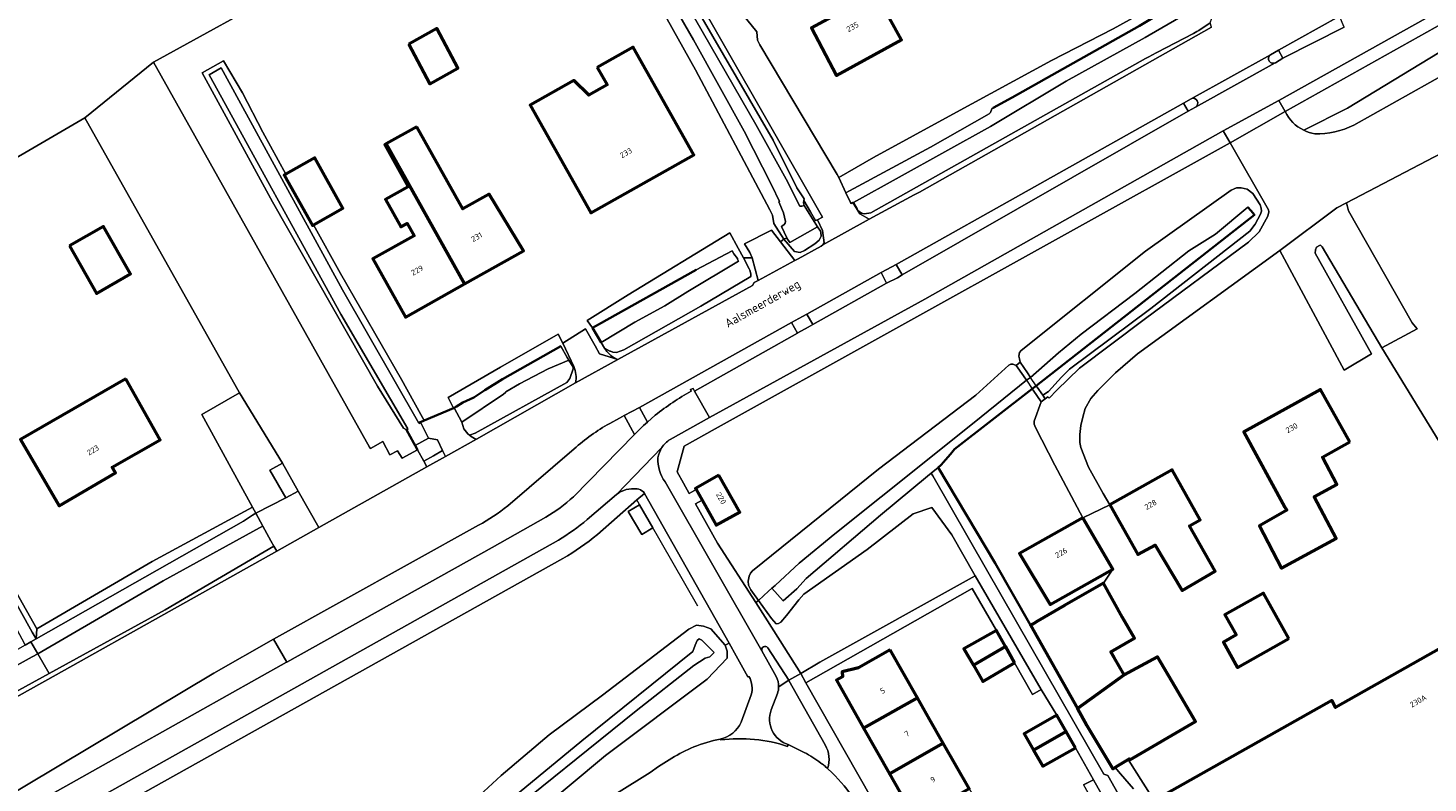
# Model space of a CAD drawing. Header units: metres. Extents: x 113441 to 115918, y 474822 to 477887.
# Tile 109 of 145: x 114306 to 114466, y 476848 to 476934. Entities that reach past the tile are written whole.
import ezdxf
from ezdxf.enums import TextEntityAlignment as Align

# ---------------------------------------------------------------- set-up
doc = ezdxf.new("R2010")
doc.units = ezdxf.units.M
for name, color, linetype, lineweight in [('B-WE-GK-BESCHOEIING-G', 252, 'GK-BESCHOEIING', 35), ('B-WE-GR-BEPLANTING_CULTUUR_BOSPLANTSOEN-GV', 252, 'Continuous', 18), ('B-WE-GR-GROENVOORZIENING-GV', 252, 'Continuous', 18), ('B-WE-GW-TALUD_KRUIN-G', 252, 'Continuous', 18), ('B-WE-IE-TERREINAFSCHEIDING_KUNSTMATIG_HEKWERK-G', 252, 'IE-TERREINAFSCHEIDING-KUNSTMATIG', 18), ('B-WE-KW-KUNSTWERK_DEK-GV', 252, 'Continuous', 18), ('B-WE-KW-KUNSTWERK_LANDHOOFD-GV', 252, 'Continuous', 18), ('B-WE-OG-BEBOUWING-GV', 7, 'Continuous', 50), ('B-WE-OG-BEBOUWING-T18', 7, 'Continuous', 50), ('B-WE-OG-TERREIN_ERF-GV', 252, 'Continuous', 18), ('B-WE-OG-TOPOGRAFIE-T18', 7, 'Continuous', 18), ('B-WE-OG-WATER-GV', 252, 'Continuous', 18), ('B-WE-OG-WATER_SLOOT-GV', 252, 'Continuous', 18), ('B-WE-VH-VERHARDING_GESLOTEN-GV', 252, 'Continuous', 18), ('B-WE-VH-VERHARDING_OPEN-GV', 252, 'Continuous', 18)]:
    doc.layers.add(name, color=color, linetype=linetype, lineweight=lineweight)
doc.styles.add('NLCS-ISO-ANNOTATIEF-T18', font='NLCS-ISO.ttf', dxfattribs={"height": 1.8})
doc.linetypes.add('GK-BESCHOEIING', pattern='A,30,-5,[1,NLCS.SHX,S=1,R=0,X=0,Y=0],-5', length=40)
doc.linetypes.add('IE-TERREINAFSCHEIDING-KUNSTMATIG', pattern='A,4,[82,NLCS.SHX,S=0.75,R=90,X=0,Y=0],4,-2', length=10)

msp = doc.modelspace()

# ---------------------------------------------------------------- linework, layer by layer
at = {"layer": 'B-WE-GK-BESCHOEIING-G', "ltscale": 0.5, "flags": 128}
for points in [[(114439.727, 476938.158), (114432.986, 476934.067), (114418.444, 476925.881), (114416.259, 476924.709)], [(114421.193, 476892.961), (114446.112, 476912.479), (114445.717, 476912.962)], [(114445.717, 476912.962), (114445.378, 476913.377)], [(114382.323, 476906.214), (114371.147, 476899.938)], [(114371.147, 476899.938), (114370.483, 476899.565)], [(114370.483, 476899.565), (114371.475, 476897.918)], [(114354.926, 476890.588), (114355.638, 476891.034), (114356.912, 476891.614), (114358.15, 476892.474), (114360.198, 476893.712), (114366.858, 476897.49)], [(114420.733, 476892.601), (114421.193, 476892.961)], [(114411.384, 476885.156), (114411.858, 476885.712), (114420.733, 476892.601)], [(114351.238, 476888.983), (114354.581, 476890.391)], [(114354.581, 476890.391), (114354.674, 476890.43)], [(114354.674, 476890.43), (114354.926, 476890.588)], [(114350.628, 476888.702), (114350.822, 476888.808)], [(114350.822, 476888.808), (114351.238, 476888.983)], [(114349.194, 476887.922), (114349.379, 476888.023)], [(114349.194, 476887.922), (114350.059, 476886.398)], [(114350.059, 476886.398), (114350.218, 476886.118)], [(114350.218, 476886.118), (114350.468, 476885.623)], [(114410.554, 476884.183), (114411.384, 476885.156)], [(114409.97, 476883.635), (114410.281, 476883.892)], [(114420.543, 476865.603), (114416.479, 476872.692), (114409.97, 476883.635)], [(114410.281, 476883.892), (114410.366, 476883.963), (114410.554, 476884.183)]]:
    msp.add_lwpolyline(points, dxfattribs=at)
at = {"layer": 'B-WE-GR-BEPLANTING_CULTUUR_BOSPLANTSOEN-GV'}
for points in [[(114348.15, 476839.2), (114351.06, 476840.95), (114353.62, 476842.86), (114356.07, 476844.77), (114360.02, 476848.43), (114365.5, 476853.09), (114371.61, 476857.6), (114381.48, 476865.16), (114382.36, 476865.6), (114383.16, 476865.51), (114384, 476865.21), (114385.619, 476863.328), (114386.094, 476863.55), (114376.41, 476880.671), (114375.55, 476879.918), (114371.025, 476875.96)], [(114367.073, 476873.227), (114298.289, 476834.811), (114298.175, 476834.747), (114298.336, 476834.484), (114305.593, 476822.654), (114305.594, 476822.653), (114302.602, 476820.862), (114289.991, 476813.301), (114289.125, 476814.842), (114287.966, 476814.157), (114289.566, 476809.739), (114289.661, 476809.477), (114289.427, 476809.215)]]:
    msp.add_lwpolyline(points, dxfattribs=at)
for points in [[(114374.528, 476878.581), (114375.829, 476879.363), (114377.357, 476876.73), (114376.097, 476875.972)], [(114414.192, 476871.242), (114411.534, 476875.944), (114409.261, 476879.055), (114407.107, 476878.337), (114401.843, 476874.269), (114394.604, 476869.149), (114394.032, 476868.511), (114392.629, 476866.702), (114391.987, 476865.962), (114391.713, 476865.795), (114391.451, 476865.782), (114390.908, 476866.389), (114389.43, 476868.45), (114389.127, 476868.189), (114390.483, 476866.09), (114394.273, 476860.099), (114396.457, 476861.384)]]:
    msp.add_lwpolyline(points, close=True, dxfattribs=at)
msp.add_lwpolyline([(114371.025, 476875.96, -0.0444129), (114367.073, 476873.227)], format="xyb", dxfattribs=at)
at = {"layer": 'B-WE-GR-GROENVOORZIENING-GV'}
for points in [[(114456.744, 476924.649), (114469.368, 476932.318), (114479.624, 476937.933), (114483.521, 476939.988), (114482.018, 476942.465), (114449.647, 476924.29)], [(114476.439, 476932.967), (114482.656, 476936.456), (114484.119, 476933.893), (114486.41, 476935.226), (114484.519, 476938.342), (114483.521, 476939.988), (114479.624, 476937.933), (114469.368, 476932.318), (114456.744, 476924.649), (114451.756, 476922.143)], [(114457.497, 476922.743), (114470.522, 476930.028), (114476.439, 476932.967)], [(114451.756, 476922.143), (114456.744, 476924.649)], [(114388.714, 476907.59), (114387.718, 476907.565), (114388.358, 476906.334), (114388.449, 476906.16), (114388.58, 476905.749), (114388.557, 476905.439), (114382.831, 476902.055), (114374.034, 476897.069), (114373.2, 476896.74), (114372.801, 476896.793), (114372.524, 476896.899), (114372.444, 476896.929), (114371.828, 476897.244), (114371.976, 476897.081)], [(114373.35, 476895.97), (114388.75, 476904.394), (114388.962, 476904.764), (114389.385, 476904.992), (114388.714, 476907.59)], [(114393.891, 476898.974), (114393.2, 476900.177), (114375.842, 476890.473), (114376.765, 476888.816), (114377.647, 476889.6)], [(114367.072, 476897.807), (114366.529, 476898.862), (114359.947, 476895.072), (114353.987, 476891.608), (114354.581, 476890.391), (114354.674, 476890.43), (114354.926, 476890.588), (114355.638, 476891.034), (114356.912, 476891.614), (114358.15, 476892.474), (114360.198, 476893.712), (114366.858, 476897.49), (114367.588, 476896.18), (114367.76, 476895.872), (114368.263, 476895.08), (114368.264, 476894.901), (114367.872, 476893.78), (114367.551, 476893.35), (114357.039, 476887.562), (114356.41, 476887.301)], [(114368.327, 476895.16), (114367.072, 476897.807)], [(114381.742, 476892.354), (114381.67, 476892.519), (114381.962, 476892.639), (114382.125, 476892.352), (114393.891, 476898.974)], [(114357.212, 476886.866), (114368.541, 476893.291)], [(114368.281, 476880.28), (114375.257, 476887.394), (114375.265, 476887.402), (114374.099, 476889.553), (114373.549, 476889.255), (114372.431, 476888.658)], [(114368.362, 476885.752), (114360.787, 476879.237)], [(114357.44, 476877.019), (114334.02, 476864.011), (114335.519, 476861.381), (114358.998, 476874.49), (114365.15, 476877.953)], [(114334.374, 476874.06), (114334.049, 476874.651), (114321.63, 476867.37), (114308.363, 476860.091), (114288.207, 476849.033)], [(114288.93, 476848.674), (114309.176, 476859.941), (114322.097, 476867.192), (114334.374, 476874.06)], [(114388.342, 476859.757), (114388.233, 476859.722), (114386.903, 476862.119), (114386.094, 476863.55), (114385.619, 476863.328), (114385.877, 476862.64), (114385.87, 476861.85), (114383.58, 476859.45), (114371.96, 476850.72), (114363.64, 476843.79), (114354.59, 476836.62), (114348.7, 476832.47), (114346.78, 476831.4), (114336.02, 476824.79), (114329.95, 476821.26), (114322.77, 476817.34), (114313.11, 476811.87), (114293.26, 476800.16)], [(114392.917, 476859.288), (114392.895, 476859.327), (114392.777, 476859.252), (114391.786, 476858.624), (114391.739, 476858.594)], [(114391.614, 476857.793), (114390.89, 476855.943)], [(114397.075, 476851.932), (114392.917, 476859.288)], [(114387.457, 476854.522), (114388.611, 476857.666)], [(114392.821, 476851.975), (114394.672, 476851.071)], [(114323.54, 476813.64), (114331.57, 476818.92), (114341.7, 476825.51), (114350.408, 476831.327), (114369.38, 476844), (114377.052, 476848.792), (114377.995, 476849.46), (114379.518, 476850.423)]]:
    msp.add_lwpolyline(points, dxfattribs=at)
for points in [[(114456.392, 476933.93), (114455.827, 476935.174), (114448.871, 476931.304), (114449.373, 476930.389)], [(114441.202, 476933.92), (114441.079, 476934.41), (114439.768, 476933.537), (114439.554, 476933.425), (114439.143, 476933.209), (114434.979, 476931.027), (114434.897, 476930.984), (114434.068, 476930.549), (114433.654, 476930.332), (114402.273, 476912.717), (114401.558, 476912.597), (114401.225, 476912.691), (114400.806, 476912.994), (114400.706, 476913.17), (114400.286, 476913.911), (114400.229, 476913.881), (114401.029, 476912.606), (114402.078, 476911.984), (114407.237, 476914.767), (114407.852, 476915.076)], [(114438.531, 476924.312), (114438.017, 476925.245), (114405.188, 476906.829), (114405.866, 476905.618)], [(114418.049, 476895.294), (114418.287, 476895.443), (114418.494, 476895.413), (114418.609, 476895.396), (114418.901, 476895.289), (114419.353, 476895.666), (114419.269, 476896.024), (114419.197, 476896.333), (114419.28, 476896.762), (114419.446, 476896.995), (114433.654, 476908.337), (114443.449, 476915.286), (114444.092, 476915.55), (114444.623, 476915.563), (114445.302, 476915.397), (114445.929, 476914.922), (114446.778, 476913.618), (114446.903, 476913.249), (114446.922, 476912.915), (114446.809, 476912.575), (114446.192, 476911.4), (114445.58, 476910.631), (114434.269, 476901.772), (114425.004, 476894.836), (114424.088, 476893.929), (114422.572, 476892.317), (114421.925, 476891.886), (114422.204, 476891.476), (114422.519, 476891.709), (114422.65, 476891.536), (114423.533, 476892.461), (114426.13, 476894.969), (114433.514, 476900.513), (114445.463, 476909.379), (114446.664, 476910.549), (114447.644, 476912.339), (114447.786, 476912.828), (114447.726, 476913.036), (114443.356, 476920.726), (114384.493, 476888.025), (114380.961, 476886.044), (114380.136, 476883.139), (114380.85, 476881.841), (114381.522, 476880.643), (114382.315, 476881.096), (114382.241, 476881.226), (114384.912, 476882.737), (114387.291, 476878.533), (114384.62, 476877.022), (114382.99, 476879.902), (114382.257, 476879.46), (114384.743, 476874.975), (114389.127, 476868.189), (114389.43, 476868.45), (114388.566, 476869.656), (114388.308, 476870.198), (114388.266, 476870.639), (114388.378, 476871.217), (114388.508, 476871.551), (114388.752, 476871.837), (114403.174, 476883.437), (114414.295, 476891.872)], [(114396.167, 476911.923), (114395.972, 476911.823), (114395.959, 476911.844), (114395.387, 476912.827), (114394.626, 476914.135), (114394.601, 476913.859), (114394.65, 476913.555), (114395.791, 476911.728), (114396.189, 476911.116), (114396.508, 476910.626), (114396.58, 476910.454), (114396.587, 476910.055), (114396.385, 476909.595), (114395.885, 476909.165), (114394.689, 476908.4), (114394.213, 476908.191), (114393.563, 476908.297), (114392.321, 476909.701), (114391.953, 476909.415), (114393.606, 476907.27), (114393.968, 476907.465), (114396.615, 476908.917), (114396.807, 476909.044), (114396.96, 476909.287), (114396.774, 476910.677)], [(114404.076, 476904.667), (114403.443, 476905.904), (114394.952, 476901.142), (114395.654, 476899.962)], [(114353.658, 476884.885), (114353.33, 476885.561), (114352.277, 476884.961), (114351.173, 476884.332), (114351.525, 476883.686)]]:
    msp.add_lwpolyline(points, close=True, dxfattribs=at)
for points in [[(114449.647, 476924.29, 0.1710726), (114451.756, 476922.143)], [(114451.756, 476922.143, 0.0733039), (114453.009, 476921.741)], [(114453.009, 476921.741, 0.1266243), (114457.497, 476922.743)], [(114371.976, 476897.081, 0.1782348), (114373.35, 476895.97)], [(114368.541, 476893.291, 0.1451647), (114368.327, 476895.16)], [(114377.647, 476889.6, -0.0363746), (114381.742, 476892.354)], [(114372.431, 476888.658, 0.0524425), (114368.362, 476885.752)], [(114356.41, 476887.301, 0.0888738), (114357.212, 476886.866)], [(114365.15, 476877.953, 0.0533958), (114368.281, 476880.28)], [(114360.787, 476879.237, -0.0404887), (114357.44, 476877.019)], [(114388.611, 476857.666, 0.2080845), (114388.342, 476859.757)], [(114391.739, 476858.594, -0.0784936), (114391.614, 476857.793)], [(114385.067, 476852.581, 0.2344917), (114387.457, 476854.522)], [(114390.89, 476855.943, 0.4280157), (114392.821, 476851.975)], [(114379.518, 476850.423, -0.0415894), (114382.043, 476851.701)], [(114382.043, 476851.701, -0.0530356), (114385.067, 476852.581)], [(114397.329, 476849.25, 0.2112781), (114397.075, 476851.932)], [(114394.672, 476851.071, -0.0392268), (114396.568, 476849.866)], [(114396.568, 476849.866, -0.007411), (114396.95, 476849.567)], [(114396.95, 476849.567, -0.0085528), (114397.329, 476849.25)]]:
    msp.add_lwpolyline(points, format="xyb", dxfattribs=at)
at = {"layer": 'B-WE-GW-TALUD_KRUIN-G'}
msp.add_lwpolyline([(114483.521, 476939.988), (114479.624, 476937.933), (114469.368, 476932.318), (114456.744, 476924.649), (114451.756, 476922.143)], dxfattribs=at)
at = {"layer": 'B-WE-IE-TERREINAFSCHEIDING_KUNSTMATIG_HEKWERK-G'}
msp.add_lwpolyline([(114382.491, 476867.791), (114375.55, 476879.918)], dxfattribs=at)
at = {"layer": 'B-WE-KW-KUNSTWERK_DEK-GV'}
msp.add_lwpolyline([(114420.543, 476893.918), (114420.064, 476893.582), (114420.733, 476892.601), (114421.193, 476892.961)], close=True, dxfattribs=at)
at = {"layer": 'B-WE-KW-KUNSTWERK_LANDHOOFD-GV'}
for points in [[(114419.353, 476895.666), (114418.901, 476895.289), (114419.728, 476894.075), (114420.064, 476893.582), (114420.543, 476893.918), (114420.187, 476894.441)], [(114421.294, 476892.812), (114421.193, 476892.961), (114420.733, 476892.601), (114420.832, 476892.456), (114421.74, 476891.124), (114422.204, 476891.476), (114421.925, 476891.886)]]:
    msp.add_lwpolyline(points, close=True, dxfattribs=at)
at = {"layer": 'B-WE-OG-BEBOUWING-GV'}
for points in [[(114396.005, 476953.766), (114390.652, 476950.638), (114397.35, 476939.31), (114398.321, 476935.378), (114395.504, 476933.862), (114398.373, 476928.39), (114405.782, 476932.467), (114402.836, 476937.808), (114402.68, 476937.73), (114401.87, 476940.64), (114403.161, 476941.519)], [(114349.482, 476931.98), (114351.875, 476927.444), (114355.076, 476929.223), (114352.683, 476933.758)], [(114371.013, 476929.33), (114372.141, 476927.326), (114370.05, 476926.148), (114368.344, 476927.828), (114363.343, 476925.011), (114370.276, 476912.699), (114382.041, 476919.324), (114375.108, 476931.636)], [(114350.385, 476922.542), (114346.896, 476920.59), (114355.843, 476904.592), (114362.583, 476908.361), (114358.67, 476914.858), (114355.633, 476913.16)], [(114346.896, 476920.59), (114346.719, 476920.491), (114349.404, 476915.691), (114346.821, 476914.246), (114348.578, 476911.104), (114349.294, 476911.505), (114350.09, 476910.082), (114345.377, 476907.446), (114349.087, 476900.813), (114355.843, 476904.592)], [(114335.416, 476917.136), (114335.213, 476917.022), (114338.45, 476911.27), (114338.595, 476911.352), (114341.95, 476913.24), (114338.713, 476918.992)], [(114310.686, 476908.941), (114313.783, 476903.513), (114317.671, 476905.741), (114314.574, 476911.169)], [(114317.143, 476893.76), (114305.086, 476886.83), (114309.505, 476879.24), (114315.945, 476882.999), (114315.558, 476883.677), (114321.041, 476886.802)], [(114457.027, 476886.543), (114453.683, 476892.524), (114444.914, 476887.711), (114449.614, 476879.08), (114449.813, 476878.733), (114446.7, 476876.951), (114449.223, 476872.111), (114455.476, 476875.506), (114452.954, 476880.26), (114455.554, 476881.7), (114453.907, 476884.791)], [(114429.609, 476879.363), (114432.796, 476873.67), (114434.761, 476874.769), (114437.851, 476869.589), (114441.619, 476871.765), (114438.701, 476876.973), (114439.902, 476877.645), (114436.716, 476883.339)], [(114384.912, 476882.737), (114382.241, 476881.226), (114382.315, 476881.096), (114382.99, 476879.902), (114384.62, 476877.022), (114387.291, 476878.533)], [(114426.515, 476877.871), (114419.286, 476873.781), (114422.778, 476867.968), (114429.921, 476872.029)], [(114430.09, 476861.917), (114429.695, 476862.584), (114432.433, 476864.138), (114431.046, 476866.49), (114428.859, 476870.392), (114424.429, 476867.841), (114421.327, 476866.055), (114420.903, 476865.811), (114420.543, 476865.603), (114425.882, 476856.105), (114431.243, 476859.948)], [(114450.068, 476864.1), (114447.162, 476869.278), (114442.733, 476866.798), (114444.023, 476864.525), (114442.592, 476863.69), (114444.175, 476860.792)], [(114475.684, 476863.559), (114473.93, 476866.667), (114455.407, 476856.228), (114454.965, 476857.012), (114435.221, 476845.885), (114458.67, 476804.601), (114496.783, 476826.249), (114495.647, 476828.184)], [(114417.681, 476863.159), (114416.659, 476864.996), (114412.926, 476862.897), (114414.006, 476861.031)], [(114404.474, 476862.79), (114400.851, 476860.732), (114398.987, 476860.283), (114399.059, 476859.729), (114398.357, 476859.32), (114401.46, 476853.835), (114407.61, 476857.321)], [(114418.703, 476861.321), (114417.681, 476863.159), (114414.006, 476861.031), (114415.085, 476859.165)], [(114437.062, 476858.575), (114435.029, 476862.003), (114431.243, 476859.948), (114425.882, 476856.105), (114426.964, 476854.159), (114429.941, 476849.212), (114430.187, 476849.36), (114430.342, 476849.453), (114431.703, 476850.274), (114431.81, 476850.338), (114431.876, 476850.229), (114439.405, 476854.623)], [(114408.999, 476854.883), (114407.61, 476857.321), (114401.46, 476853.835), (114404.397, 476848.644), (114410.561, 476852.138)], [(114424.598, 476853.468), (114423.54, 476855.324), (114419.82, 476853.202), (114420.878, 476851.346)], [(114425.657, 476851.613), (114424.598, 476853.468), (114420.878, 476851.346), (114421.937, 476849.491)], [(114410.561, 476852.138), (114404.397, 476848.644), (114407.335, 476843.452), (114413.513, 476846.954)]]:
    msp.add_lwpolyline(points, close=True, dxfattribs=at)
at = {"layer": 'B-WE-OG-TERREIN_ERF-GV'}
for points in [[(114367.264, 476955.778), (114320.275, 476929.904), (114344.994, 476885.955), (114345.087, 476885.777), (114346.511, 476886.578), (114347.287, 476885.055), (114348.192, 476885.538), (114348.719, 476884.674), (114350.468, 476885.623), (114350.218, 476886.118), (114350.059, 476886.398), (114349.194, 476887.922), (114348.852, 476888.105), (114345.898, 476892.909), (114333.881, 476913.969), (114325.865, 476928.715), (114328.29, 476930.086), (114330.448, 476926.413), (114332.789, 476921.916), (114335.416, 476917.136), (114338.713, 476918.992), (114341.95, 476913.24), (114338.595, 476911.352), (114341.656, 476905.783), (114348.648, 476893.657), (114350.857, 476889.67), (114351.238, 476888.983), (114354.581, 476890.391), (114353.987, 476891.608), (114359.947, 476895.072), (114366.529, 476898.862), (114367.072, 476897.807), (114369.667, 476899.468), (114370.756, 476897.521), (114371.275, 476896.593), (114373.35, 476895.97)], [(114386.145, 476910.438), (114387.133, 476908.69), (114387.718, 476907.565), (114388.714, 476907.59), (114388.451, 476908.174), (114387.853, 476909.186), (114390.937, 476910.735), (114391.953, 476909.415), (114392.321, 476909.701), (114391.199, 476911.508), (114391.042, 476912.428), (114390.718, 476913.04), (114382.256, 476929.036), (114367.639, 476955.147)], [(114375.832, 476947.291), (114391.128, 476921.026), (114393.818, 476915.567), (114394.642, 476914.311), (114394.626, 476914.135), (114395.387, 476912.827), (114395.959, 476911.844), (114395.972, 476911.823), (114396.167, 476911.923), (114396.738, 476912.214), (114373.6, 476952.73), (114389.24, 476933.37), (114389.32, 476932.45), (114389.59, 476931.91), (114398.45, 476917.09), (114398.604, 476916.758), (114402.572, 476919.014), (114411.642, 476923.968), (114422.926, 476930.094), (114429.982, 476933.734), (114432.96, 476935.364)], [(114371.976, 476897.081), (114371.828, 476897.244), (114371.475, 476897.918), (114370.483, 476899.565), (114369.845, 476900.414), (114374.563, 476903.364), (114386.145, 476910.438)], [(114481.609, 476863.121), (114460.699, 476897.305), (114453.854, 476908.823), (114453.675, 476909.001), (114453.562, 476908.989), (114453.222, 476908.774), (114453.086, 476908.482), (114453.063, 476908.112), (114459.496, 476896.612), (114456.377, 476894.747), (114449.02, 476908.393), (114432.771, 476896.621), (114430.231, 476894.435), (114428.214, 476892.423), (114427.418, 476891.486), (114426.77, 476890.37), (114426.492, 476889.381), (114426.285, 476888.427), (114426.162, 476887.396), (114426.176, 476886.478), (114426.284, 476885.906), (114427.146, 476883.655), (114428.831, 476880.637), (114429.609, 476879.363), (114426.515, 476877.871), (114429.921, 476872.029), (114428.859, 476870.392), (114431.046, 476866.49), (114432.433, 476864.138), (114429.695, 476862.584), (114430.09, 476861.917), (114431.243, 476859.948), (114435.029, 476862.003), (114437.062, 476858.575), (114439.405, 476854.623), (114431.876, 476850.229), (114431.81, 476850.338), (114431.703, 476850.274), (114435.132, 476844.865)], [(114426.601, 476847.365), (114427.714, 476847.958), (114425.657, 476851.613), (114421.937, 476849.491), (114420.878, 476851.346), (114419.82, 476853.202), (114423.54, 476855.324), (114421.758, 476858.257), (114420.746, 476857.711), (114418.703, 476861.321), (114415.085, 476859.165), (114414.006, 476861.031), (114412.926, 476862.897), (114416.659, 476864.996), (114413.855, 476869.806), (114397.154, 476860.339), (114394.857, 476859.009), (114405.324, 476840.638)]]:
    msp.add_lwpolyline(points, dxfattribs=at)
for points in [[(114403.161, 476941.519), (114401.87, 476940.64), (114402.68, 476937.73), (114402.836, 476937.808), (114405.782, 476932.467), (114398.373, 476928.39), (114395.504, 476933.862), (114398.321, 476935.378), (114397.35, 476939.31), (114390.652, 476950.638), (114396.005, 476953.766)], [(114351.875, 476927.444), (114349.482, 476931.98), (114352.683, 476933.758), (114355.076, 476929.223)], [(114363.343, 476925.011), (114368.344, 476927.828), (114370.05, 476926.148), (114372.141, 476927.326), (114371.013, 476929.33), (114375.108, 476931.636), (114382.041, 476919.324), (114370.276, 476912.699)], [(114505.752, 476923.145), (114488.794, 476920.338), (114488.645, 476920.251), (114486.068, 476924.306), (114485.297, 476925.335), (114484.402, 476926.108), (114483.4, 476926.529), (114482.446, 476926.795), (114481.701, 476926.705), (114480.975, 476926.548), (114480.038, 476926.06), (114456.632, 476913.862), (114456.879, 476912.952), (114464.161, 476900.148), (114464.705, 476899.452), (114460.699, 476897.305), (114481.609, 476863.121), (114481.761, 476863.731), (114482.017, 476863.899), (114490.163, 476869.249), (114503.389, 476876.553), (114504.306, 476877.079), (114524.959, 476888.924)], [(114312.462, 476923.55), (114283.532, 476906.75), (114289.594, 476895.93), (114301.866, 476874.18), (114306.958, 476865.176), (114320.126, 476872.891), (114331.607, 476879.074), (114325.813, 476889.661), (114330.136, 476892.139)], [(114349.087, 476900.813), (114345.377, 476907.446), (114350.09, 476910.082), (114349.294, 476911.505), (114348.578, 476911.104), (114346.821, 476914.246), (114349.404, 476915.691), (114346.719, 476920.491), (114346.896, 476920.59), (114350.385, 476922.542), (114355.633, 476913.16), (114358.67, 476914.858), (114362.583, 476908.361), (114355.843, 476904.592)], [(114456.632, 476913.862), (114455.532, 476913.289), (114449.02, 476908.393), (114456.377, 476894.747), (114459.496, 476896.612), (114453.063, 476908.112), (114453.086, 476908.482), (114453.222, 476908.774), (114453.562, 476908.989), (114453.675, 476909.001), (114453.854, 476908.823), (114460.699, 476897.305), (114464.705, 476899.452), (114464.161, 476900.148), (114456.879, 476912.952)], [(114310.686, 476908.941), (114314.574, 476911.169), (114317.671, 476905.741), (114313.783, 476903.513)], [(114317.143, 476893.76), (114321.041, 476886.802), (114315.558, 476883.677), (114315.945, 476882.999), (114309.505, 476879.24), (114305.086, 476886.83)], [(114333.578, 476883.327), (114335.031, 476884.102), (114330.136, 476892.139), (114325.813, 476889.661), (114331.607, 476879.074), (114331.97, 476878.411), (114335.405, 476880.172)], [(114426.515, 476877.871), (114423.309, 476883.875), (114421.09, 476888.173), (114420.952, 476888.566), (114420.957, 476888.911), (114421.74, 476891.124), (114420.832, 476892.456), (114420.733, 476892.601), (114411.858, 476885.712), (114411.384, 476885.156), (114410.554, 476884.183), (114410.366, 476883.963), (114410.281, 476883.892), (114409.97, 476883.635), (114416.479, 476872.692), (114420.543, 476865.603), (114420.903, 476865.811), (114421.327, 476866.055), (114424.429, 476867.841), (114428.859, 476870.392), (114429.921, 476872.029), (114422.778, 476867.968), (114419.286, 476873.781)], [(114457.027, 476886.543), (114453.907, 476884.791), (114455.554, 476881.7), (114452.954, 476880.26), (114455.476, 476875.506), (114449.223, 476872.111), (114446.7, 476876.951), (114449.813, 476878.733), (114449.614, 476879.08), (114444.914, 476887.711), (114453.683, 476892.524)], [(114429.609, 476879.363), (114436.716, 476883.339), (114439.902, 476877.645), (114438.701, 476876.973), (114441.619, 476871.765), (114437.851, 476869.589), (114434.761, 476874.769), (114432.796, 476873.67)], [(114450.068, 476864.1), (114444.175, 476860.792), (114442.592, 476863.69), (114444.023, 476864.525), (114442.733, 476866.798), (114447.162, 476869.278)], [(114475.684, 476863.559), (114495.647, 476828.184), (114496.783, 476826.249), (114458.67, 476804.601), (114435.221, 476845.885), (114454.965, 476857.012), (114455.407, 476856.228), (114473.93, 476866.667)], [(114410.561, 476852.138), (114413.513, 476846.954), (114416.465, 476841.771), (114419.411, 476836.599), (114422.424, 476831.307), (114416.56, 476827.865), (114416.255, 476827.687), (114413.21, 476833.07), (114410.272, 476838.261), (114407.335, 476843.452), (114404.397, 476848.644), (114401.46, 476853.835), (114398.357, 476859.32), (114399.059, 476859.729), (114398.987, 476860.283), (114400.851, 476860.732), (114404.474, 476862.79), (114407.61, 476857.321), (114408.999, 476854.883)]]:
    msp.add_lwpolyline(points, close=True, dxfattribs=at)
msp.add_lwpolyline([(114373.35, 476895.97, -0.1782348), (114371.976, 476897.081)], format="xyb", dxfattribs=at)
at = {"layer": 'B-WE-OG-WATER-GV'}
for points in [[(114306.43, 476864.804), (114293.059, 476888.868), (114280.71, 476910.278), (114271.697, 476926.074), (114262.228, 476942.7), (114253.548, 476958.146), (114247.746, 476968.739), (114246.5, 476968.088), (114252.764, 476956.869), (114266.797, 476931.934), (114277.254, 476913.917), (114289.077, 476893.271), (114297.692, 476877.964), (114305.237, 476864.054), (114305.627, 476863.333), (114306.269, 476863.697), (114306.875, 476864.041)], [(114341.702, 476901.13), (114349.379, 476888.023), (114349.194, 476887.922), (114350.059, 476886.398), (114350.218, 476886.118), (114351.737, 476886.956), (114350.822, 476888.808), (114350.628, 476888.702), (114341.911, 476903.923), (114333.631, 476919.017), (114328.025, 476929.264), (114326.639, 476928.48)], [(114446.112, 476912.479), (114445.717, 476912.962), (114445.378, 476913.377), (114441.665, 476910.289), (114438.612, 476908.353), (114432.46, 476903.503), (114426.331, 476898.843), (114423.725, 476896.729), (114420.543, 476893.918), (114420.064, 476893.582), (114414.896, 476889.4), (114408.76, 476884.506), (114398.171, 476876.062), (114394.096, 476872.688), (114391.369, 476870.186), (114391.341, 476870.159), (114390.973, 476869.822), (114392.257, 476868.394), (114393.809, 476869.756), (114394.874, 476870.961), (114403.381, 476878.188), (114408.749, 476882.626), (114409.19, 476882.991), (114409.97, 476883.635), (114410.281, 476883.892), (114410.366, 476883.963), (114410.554, 476884.183), (114411.384, 476885.156), (114411.858, 476885.712), (114420.733, 476892.601), (114421.193, 476892.961)], [(114381.356, 476903.715), (114387.166, 476907.2), (114387.052, 476907.427), (114387.022, 476907.486), (114386.622, 476908.016), (114386.43, 476908.367), (114382.323, 476906.214), (114371.147, 476899.938), (114370.483, 476899.565), (114371.475, 476897.918), (114375.291, 476900.206), (114378.726, 476902.095)], [(114360.29, 476891.984), (114360.529, 476892.204), (114360.576, 476892.247), (114362.135, 476893.179), (114365.391, 476894.89), (114367.76, 476895.872), (114367.588, 476896.18), (114366.858, 476897.49), (114360.198, 476893.712), (114358.15, 476892.474), (114356.912, 476891.614), (114355.638, 476891.034), (114354.926, 476890.588), (114354.674, 476890.43), (114355.517, 476888.811)], [(114321.38, 476870.69), (114332.401, 476876.733), (114332.776, 476876.938), (114331.97, 476878.411), (114331.594, 476878.16), (114330.59, 476877.49), (114306.875, 476864.041), (114306.269, 476863.697), (114307.07, 476862.357)], [(114306.269, 476863.697), (114305.627, 476863.333), (114286.686, 476852.591), (114286.062, 476852.237), (114285.478, 476851.906), (114286.139, 476850.728), (114286.771, 476851.079), (114287.339, 476851.394), (114306.44, 476861.99), (114307.07, 476862.357)]]:
    msp.add_lwpolyline(points, close=True, dxfattribs=at)
for points in [[(114366.127, 476959.997), (114382.005, 476932.489), (114387.81, 476922.032), (114390.955, 476915.833), (114391.857, 476914.021), (114391.747, 476913.96), (114392.292, 476912.698), (114392.532, 476911.715), (114392.485, 476911.513), (114392.378, 476911.37), (114392.086, 476911.149), (114392.662, 476909.857), (114392.675, 476909.837), (114393.01, 476909.305), (114396.189, 476911.116), (114395.791, 476911.728), (114394.65, 476913.555), (114394.406, 476913.477), (114394.149, 476913.476), (114392.611, 476916.541), (114389.127, 476922.818), (114371.03, 476954.274)], [(114432.986, 476934.067), (114418.444, 476925.881), (114416.259, 476924.709), (114416.116, 476924.608), (114415.938, 476924.19), (114415.807, 476924.035), (114409.117, 476920.226), (114399.825, 476915.211), (114399.424, 476914.995), (114399.94, 476913.887), (114400.023, 476913.773), (114400.229, 476913.881), (114400.286, 476913.911), (114415.953, 476922.587), (114424.596, 476927.734), (114433.632, 476932.751), (114434.11, 476933.024), (114437.705, 476935.081)], [(114432.292, 476846.916), (114430.819, 476848.626), (114430.187, 476849.36), (114429.941, 476849.212), (114426.964, 476854.159), (114425.882, 476856.105), (114420.543, 476865.603), (114416.479, 476872.692), (114409.97, 476883.635), (114409.19, 476882.991), (114409.375, 476882.668), (114415.516, 476871.958), (114428.913, 476848.593), (114429.35, 476848.45), (114429.386, 476848.438), (114458.322, 476797.003), (114460.288, 476794.65), (114460.565, 476795.99), (114460.61, 476796.211), (114460.698, 476796.637), (114460.923, 476797.72)], [(114359.2, 476842.73), (114375.45, 476855.82), (114382.06, 476861.02), (114383.36, 476861.85), (114383.87, 476861.98), (114384.37, 476862.5), (114382.97, 476863.9), (114382.65, 476864.04), (114382.422, 476863.85), (114382.206, 476863.312), (114381.926, 476862.616), (114369.26, 476852.4), (114362.1, 476846.5)]]:
    msp.add_lwpolyline(points, dxfattribs=at)
at = {"layer": 'B-WE-OG-WATER_SLOOT-GV'}
for points in [[(114367.639, 476955.147), (114382.256, 476929.036), (114390.718, 476913.04), (114391.042, 476912.428), (114391.199, 476911.508), (114392.321, 476909.701), (114392.662, 476909.857), (114392.086, 476911.149), (114392.378, 476911.37), (114392.485, 476911.513), (114392.532, 476911.715), (114392.292, 476912.698), (114391.747, 476913.96), (114391.857, 476914.021), (114390.955, 476915.833), (114387.81, 476922.032), (114382.005, 476932.489), (114366.127, 476959.997)], [(114371.03, 476954.274), (114389.127, 476922.818), (114392.611, 476916.541), (114394.149, 476913.476), (114394.406, 476913.477), (114394.65, 476913.555), (114394.601, 476913.859), (114394.626, 476914.135), (114394.642, 476914.311), (114393.818, 476915.567), (114391.128, 476921.026), (114375.832, 476947.291)], [(114262.228, 476942.7), (114271.697, 476926.074), (114280.71, 476910.278), (114293.059, 476888.868), (114306.43, 476864.804), (114306.875, 476864.041), (114306.958, 476865.176), (114301.866, 476874.18), (114289.594, 476895.93), (114283.532, 476906.75), (114276.673, 476918.993), (114265.88, 476937.224)], [(114432.96, 476935.364), (114429.982, 476933.734), (114422.926, 476930.094), (114411.642, 476923.968), (114402.572, 476919.014), (114398.604, 476916.758), (114399.424, 476914.995), (114399.825, 476915.211), (114409.117, 476920.226), (114415.807, 476924.035), (114415.938, 476924.19), (114416.116, 476924.608), (114416.259, 476924.709), (114418.444, 476925.881), (114432.986, 476934.067)], [(114367.551, 476893.35), (114367.872, 476893.78), (114368.264, 476894.901), (114368.263, 476895.08), (114367.76, 476895.872), (114365.391, 476894.89), (114362.135, 476893.179), (114360.576, 476892.247), (114360.529, 476892.204), (114360.29, 476891.984), (114355.517, 476888.811), (114355.764, 476888.047)], [(114356.41, 476887.301), (114357.039, 476887.562), (114367.551, 476893.35)], [(114458.322, 476797.003), (114429.386, 476848.438), (114429.35, 476848.45), (114428.913, 476848.593), (114415.516, 476871.958), (114409.375, 476882.668), (114409.19, 476882.991), (114408.749, 476882.626), (114403.381, 476878.188), (114394.874, 476870.961), (114393.809, 476869.756), (114392.257, 476868.394), (114390.973, 476869.822), (114390.59, 476869.482), (114389.43, 476868.45), (114390.908, 476866.389), (114391.451, 476865.782), (114391.713, 476865.795), (114391.987, 476865.962), (114392.629, 476866.702), (114394.032, 476868.511), (114394.604, 476869.149), (114401.843, 476874.269), (114407.107, 476878.337), (114409.261, 476879.055), (114411.534, 476875.944), (114414.192, 476871.242), (114421.758, 476858.257), (114423.54, 476855.324), (114424.598, 476853.468), (114425.657, 476851.613), (114427.714, 476847.958), (114442.024, 476822.538)], [(114363.64, 476843.79), (114371.96, 476850.72), (114383.58, 476859.45), (114385.87, 476861.85), (114385.877, 476862.64), (114385.619, 476863.328), (114384, 476865.21), (114383.16, 476865.51), (114382.36, 476865.6), (114381.48, 476865.16), (114371.61, 476857.6), (114365.5, 476853.09), (114360.02, 476848.43), (114356.07, 476844.77)], [(114362.1, 476846.5), (114369.26, 476852.4), (114381.926, 476862.616), (114382.206, 476863.312), (114382.422, 476863.85), (114382.65, 476864.04), (114382.97, 476863.9), (114384.37, 476862.5), (114383.87, 476861.98), (114383.36, 476861.85), (114382.06, 476861.02), (114375.45, 476855.82), (114359.2, 476842.73)], [(114308.363, 476860.091), (114307.07, 476862.357), (114306.44, 476861.99), (114287.339, 476851.394), (114286.771, 476851.079), (114286.139, 476850.728), (114287.072, 476850.189)], [(114288.207, 476849.033), (114308.363, 476860.091)], [(114435.132, 476844.865), (114431.703, 476850.274), (114430.342, 476849.453), (114430.187, 476849.36), (114430.819, 476848.626), (114432.292, 476846.916)]]:
    msp.add_lwpolyline(points, dxfattribs=at)
for points in [[(114433.654, 476930.332), (114434.068, 476930.549), (114434.897, 476930.984), (114434.979, 476931.027), (114439.143, 476933.209), (114439.554, 476933.425), (114439.768, 476933.537), (114441.079, 476934.41), (114441.819, 476936.544), (114441.872, 476936.642), (114441.553, 476937.281), (114441.127, 476937.038), (114438.03, 476935.266), (114437.705, 476935.081), (114434.11, 476933.024), (114433.632, 476932.751), (114424.596, 476927.734), (114415.953, 476922.587), (114400.286, 476913.911), (114400.706, 476913.17), (114400.806, 476912.994), (114401.225, 476912.691), (114401.558, 476912.597), (114402.273, 476912.717)], [(114341.702, 476901.13), (114326.639, 476928.48), (114328.025, 476929.264), (114333.631, 476919.017), (114341.911, 476903.923), (114350.628, 476888.702), (114350.822, 476888.808), (114351.238, 476888.983), (114350.857, 476889.67), (114348.648, 476893.657), (114341.656, 476905.783), (114338.595, 476911.352), (114338.45, 476911.27), (114335.213, 476917.022), (114335.416, 476917.136), (114332.789, 476921.916), (114330.448, 476926.413), (114328.29, 476930.086), (114325.865, 476928.715), (114333.881, 476913.969), (114345.898, 476892.909), (114348.852, 476888.105), (114349.194, 476887.922), (114349.379, 476888.023)], [(114445.378, 476913.377), (114445.717, 476912.962), (114446.112, 476912.479), (114421.193, 476892.961), (114421.294, 476892.812), (114421.925, 476891.886), (114422.572, 476892.317), (114424.088, 476893.929), (114425.004, 476894.836), (114434.269, 476901.772), (114445.58, 476910.631), (114446.192, 476911.4), (114446.809, 476912.575), (114446.922, 476912.915), (114446.903, 476913.249), (114446.778, 476913.618), (114445.929, 476914.922), (114445.302, 476915.397), (114444.623, 476915.563), (114444.092, 476915.55), (114443.449, 476915.286), (114433.654, 476908.337), (114419.446, 476896.995), (114419.28, 476896.762), (114419.197, 476896.333), (114419.269, 476896.024), (114419.353, 476895.666), (114420.187, 476894.441), (114420.543, 476893.918), (114423.725, 476896.729), (114426.331, 476898.843), (114432.46, 476903.503), (114438.612, 476908.353), (114441.665, 476910.289)], [(114396.189, 476911.116), (114393.01, 476909.305), (114392.675, 476909.837), (114392.662, 476909.857), (114392.321, 476909.701), (114393.563, 476908.297), (114394.213, 476908.191), (114394.689, 476908.4), (114395.885, 476909.165), (114396.385, 476909.595), (114396.587, 476910.055), (114396.58, 476910.454), (114396.508, 476910.626)], [(114388.358, 476906.334), (114387.718, 476907.565), (114387.133, 476908.69), (114386.145, 476910.438), (114374.563, 476903.364), (114369.845, 476900.414), (114370.483, 476899.565), (114371.147, 476899.938), (114382.323, 476906.214), (114386.43, 476908.367), (114386.622, 476908.016), (114387.022, 476907.486), (114387.052, 476907.427), (114387.166, 476907.2), (114381.356, 476903.715), (114378.726, 476902.095), (114375.291, 476900.206), (114371.475, 476897.918), (114371.828, 476897.244), (114372.444, 476896.929), (114372.524, 476896.899), (114372.801, 476896.793), (114373.2, 476896.74), (114374.034, 476897.069), (114382.831, 476902.055), (114388.557, 476905.439), (114388.58, 476905.749), (114388.449, 476906.16)], [(114408.76, 476884.506), (114414.896, 476889.4), (114420.064, 476893.582), (114419.728, 476894.075), (114418.901, 476895.289), (114418.609, 476895.396), (114418.494, 476895.413), (114418.287, 476895.443), (114418.049, 476895.294), (114414.295, 476891.872), (114403.174, 476883.437), (114388.752, 476871.837), (114388.508, 476871.551), (114388.378, 476871.217), (114388.266, 476870.639), (114388.308, 476870.198), (114388.566, 476869.656), (114389.43, 476868.45), (114390.59, 476869.482), (114390.973, 476869.822), (114391.341, 476870.159), (114391.369, 476870.186), (114394.096, 476872.688), (114398.171, 476876.062)], [(114352.745, 476886.767), (114351.737, 476886.956), (114350.218, 476886.118), (114350.468, 476885.623), (114351.173, 476884.332), (114352.277, 476884.961), (114353.33, 476885.561)], [(114330.59, 476877.49), (114331.594, 476878.16), (114331.97, 476878.411), (114331.607, 476879.074), (114320.126, 476872.891), (114306.958, 476865.176), (114306.875, 476864.041)], [(114334.049, 476874.651), (114333.719, 476875.251), (114332.776, 476876.938), (114332.401, 476876.733), (114321.38, 476870.69), (114307.07, 476862.357), (114308.363, 476860.091), (114321.63, 476867.37)]]:
    msp.add_lwpolyline(points, close=True, dxfattribs=at)
msp.add_lwpolyline([(114355.764, 476888.047, 0.0934248), (114356.41, 476887.301)], format="xyb", dxfattribs=at)
at = {"layer": 'B-WE-VH-VERHARDING_GESLOTEN-GV'}
for points in [[(114182.511, 477084.925), (114187.596, 477075.873), (114185.329, 477074.6), (114209.82, 477031), (114220.659, 477009.503), (114240.559, 476974.243), (114243.64, 476969.51), (114245.383, 476968.264), (114247.942, 476969.563), (114252.638, 476961.046), (114265.88, 476937.224), (114276.673, 476918.993), (114283.532, 476906.75), (114312.462, 476923.55), (114320.275, 476929.904), (114367.264, 476955.778), (114352.656, 476980.311), (114345.974, 476992.546), (114338.6, 477005.135), (114326.533, 477026.605), (114322.001, 477034.84), (114290.252, 477092.177), (114250.336, 477069.614), (114229.521, 477106.439)], [(114456.392, 476933.93), (114449.373, 476930.389), (114448.512, 476929.862), (114448.508, 476929.86), (114439.376, 476924.778), (114439.37, 476924.775), (114438.531, 476924.312), (114405.866, 476905.618), (114405.316, 476905.303), (114404.076, 476904.667), (114395.654, 476899.962), (114395.107, 476899.656), (114393.918, 476898.99), (114393.891, 476898.974), (114382.125, 476892.352), (114383.843, 476889.332), (114408.465, 476902.855), (114442.537, 476922.06), (114448.9, 476925.535), (114481.29, 476943.653)], [(114372.431, 476888.658), (114373.549, 476889.255), (114374.099, 476889.553), (114375.842, 476890.473), (114393.2, 476900.177), (114394.461, 476900.866), (114394.952, 476901.142), (114403.443, 476905.904), (114404.678, 476906.543), (114405.188, 476906.829), (114438.017, 476925.245), (114438.033, 476925.254), (114438.879, 476925.745), (114447.962, 476930.75), (114448.871, 476931.304), (114455.827, 476935.174)], [(114441.202, 476933.92), (114407.852, 476915.076), (114407.237, 476914.767), (114402.078, 476911.984), (114396.807, 476909.044), (114396.615, 476908.917), (114393.968, 476907.465), (114393.606, 476907.27), (114389.385, 476904.992), (114388.962, 476904.764), (114388.75, 476904.394), (114373.35, 476895.97), (114368.541, 476893.291), (114357.212, 476886.866), (114353.658, 476884.885), (114351.525, 476883.686), (114339.171, 476876.752), (114334.374, 476874.06), (114322.097, 476867.192), (114309.176, 476859.941), (114288.93, 476848.674)], [(114447.962, 476930.75), (114438.879, 476925.745)], [(114439.376, 476924.778), (114448.508, 476929.86)], [(114470.522, 476930.028), (114457.497, 476922.743)], [(114449.647, 476924.29), (114443.356, 476920.726), (114447.726, 476913.036), (114447.786, 476912.828), (114447.644, 476912.339), (114446.664, 476910.549), (114445.463, 476909.379), (114433.514, 476900.513), (114426.13, 476894.969), (114423.533, 476892.461), (114422.65, 476891.536), (114422.519, 476891.709), (114422.204, 476891.476), (114421.74, 476891.124), (114420.957, 476888.911), (114420.952, 476888.566), (114421.09, 476888.173), (114423.309, 476883.875), (114426.515, 476877.871), (114429.609, 476879.363), (114428.831, 476880.637), (114427.146, 476883.655), (114426.284, 476885.906), (114426.176, 476886.478), (114426.162, 476887.396), (114426.285, 476888.427), (114426.492, 476889.381), (114426.77, 476890.37), (114427.418, 476891.486), (114428.214, 476892.423), (114430.231, 476894.435), (114432.771, 476896.621), (114449.02, 476908.393), (114455.532, 476913.289), (114456.632, 476913.862), (114480.038, 476926.06)], [(114371.275, 476896.593), (114370.756, 476897.521), (114369.667, 476899.468), (114367.072, 476897.807), (114368.327, 476895.16)], [(114368.541, 476893.291), (114373.35, 476895.97), (114371.275, 476896.593)], [(114379.347, 476886.829), (114383.843, 476889.332), (114382.125, 476892.352), (114381.962, 476892.639), (114381.67, 476892.519), (114381.742, 476892.354)], [(114355.764, 476888.047), (114355.517, 476888.811), (114354.674, 476890.43), (114354.581, 476890.391), (114351.238, 476888.983), (114350.822, 476888.808), (114351.737, 476886.956), (114352.745, 476886.767), (114353.33, 476885.561), (114353.658, 476884.885), (114357.212, 476886.866)], [(114377.647, 476889.6), (114376.765, 476888.816), (114376.308, 476888.41), (114375.265, 476887.402), (114375.257, 476887.394), (114368.281, 476880.28)], [(114360.787, 476879.237), (114368.362, 476885.752)], [(114369.851, 476877.674), (114373.224, 476880.53), (114378.388, 476885.894)], [(114365.15, 476877.953), (114358.998, 476874.49), (114335.519, 476861.381), (114335.503, 476861.372), (114318.532, 476851.877), (114307.486, 476845.68), (114303.217, 476843.29), (114291.05, 476836.235), (114291.04, 476836.229), (114288.332, 476834.676), (114278.714, 476829.43), (114268.981, 476824.297), (114260.117, 476819.65), (114259.184, 476819.219), (114258.421, 476818.792)], [(114291.539, 476838.846), (114327.175, 476860.137), (114334.02, 476864.011), (114357.44, 476877.019)], [(114257.861, 476814.484), (114264.66, 476818.33), (114272.54, 476822.65), (114280.85, 476827.34), (114288.655, 476831.716), (114294.064, 476834.742), (114366.591, 476875.313)], [(114385.111, 476852.502), (114385.067, 476852.581)], [(114394.672, 476851.071), (114392.821, 476851.975), (114392.767, 476851.771)], [(114379.518, 476850.423), (114377.995, 476849.46), (114377.052, 476848.792), (114369.38, 476844), (114350.408, 476831.327), (114353.376, 476826.618), (114355.31, 476827.86), (114363.365, 476833.356), (114365.35, 476834.71), (114377.973, 476843.061), (114382.089, 476845.772)], [(114397.87, 476848.755), (114397.329, 476849.25)]]:
    msp.add_lwpolyline(points, dxfattribs=at)
for points in [[(114389.24, 476933.37), (114373.6, 476952.73), (114396.738, 476912.214), (114396.167, 476911.923), (114396.774, 476910.677), (114396.96, 476909.287), (114396.807, 476909.044), (114402.078, 476911.984), (114401.029, 476912.606), (114400.229, 476913.881), (114400.023, 476913.773), (114399.94, 476913.887), (114399.424, 476914.995), (114398.604, 476916.758), (114398.45, 476917.09), (114389.59, 476931.91), (114389.32, 476932.45)], [(114320.275, 476929.904), (114312.462, 476923.55), (114330.136, 476892.139), (114335.031, 476884.102), (114336.819, 476880.928), (114339.171, 476876.752), (114351.525, 476883.686), (114351.173, 476884.332), (114350.468, 476885.623), (114348.719, 476884.674), (114348.192, 476885.538), (114347.287, 476885.055), (114346.511, 476886.578), (114345.087, 476885.777), (114344.994, 476885.955)], [(114443.356, 476920.726), (114449.647, 476924.29), (114448.9, 476925.535), (114442.537, 476922.06)], [(114391.953, 476909.415), (114390.937, 476910.735), (114387.853, 476909.186), (114388.451, 476908.174), (114388.714, 476907.59), (114389.385, 476904.992), (114393.606, 476907.27)], [(114336.819, 476880.928), (114335.405, 476880.172), (114331.97, 476878.411), (114332.776, 476876.938), (114333.719, 476875.251), (114334.049, 476874.651), (114334.374, 476874.06), (114339.171, 476876.752)]]:
    msp.add_lwpolyline(points, close=True, dxfattribs=at)
for points in [[(114448.508, 476929.86, -0.9541189), (114447.962, 476930.75)], [(114438.879, 476925.745, -0.9614829), (114439.376, 476924.778)], [(114451.756, 476922.143, -0.1710726), (114449.647, 476924.29)], [(114453.009, 476921.741, -0.0733039), (114451.756, 476922.143)], [(114457.497, 476922.743, -0.1266243), (114453.009, 476921.741)], [(114368.327, 476895.16, -0.1451647), (114368.541, 476893.291)], [(114381.742, 476892.354, 0.0363746), (114377.647, 476889.6)], [(114368.362, 476885.752, -0.0524425), (114372.431, 476888.658)], [(114356.41, 476887.301, -0.0934248), (114355.764, 476888.047)], [(114357.212, 476886.866, -0.0888738), (114356.41, 476887.301)], [(114378.388, 476885.894, -0.1140394), (114379.347, 476886.829)], [(114368.281, 476880.28, -0.0533958), (114365.15, 476877.953)], [(114357.44, 476877.019, 0.0404887), (114360.787, 476879.237)], [(114366.591, 476875.313, 0.0293527), (114369.851, 476877.674)], [(114382.043, 476851.701, 0.0415894), (114379.518, 476850.423)], [(114385.067, 476852.581, 0.0530356), (114382.043, 476851.701)], [(114392.767, 476851.771, 0.1128938), (114385.111, 476852.502)], [(114396.568, 476849.866, 0.0392268), (114394.672, 476851.071)], [(114396.95, 476849.567, 0.007411), (114396.568, 476849.866)], [(114397.329, 476849.25, 0.0085528), (114396.95, 476849.567)], [(114400.427, 476845.648, 0.0425798), (114397.87, 476848.755)]]:
    msp.add_lwpolyline(points, format="xyb", dxfattribs=at)
at = {"layer": 'B-WE-VH-VERHARDING_OPEN-GV'}
for points in [[(114482.018, 476942.465), (114481.29, 476943.653), (114448.9, 476925.535), (114449.647, 476924.29)], [(114405.866, 476905.618), (114405.188, 476906.829), (114404.678, 476906.543), (114403.443, 476905.904), (114404.076, 476904.667), (114405.316, 476905.303)], [(114394.952, 476901.142), (114394.461, 476900.866), (114393.2, 476900.177), (114393.891, 476898.974), (114393.918, 476898.99), (114395.107, 476899.656), (114395.654, 476899.962)], [(114375.842, 476890.473), (114374.099, 476889.553), (114375.265, 476887.402), (114376.308, 476888.41), (114376.765, 476888.816)], [(114335.405, 476880.172), (114336.819, 476880.928), (114335.031, 476884.102), (114333.578, 476883.327)], [(114376.097, 476875.972), (114377.357, 476876.73), (114375.829, 476879.363), (114374.528, 476878.581)], [(114416.659, 476864.996), (114417.681, 476863.159), (114418.703, 476861.321), (114420.746, 476857.711), (114421.758, 476858.257), (114414.192, 476871.242), (114396.457, 476861.384), (114394.273, 476860.099), (114394.857, 476859.009), (114397.154, 476860.339), (114413.855, 476869.806)], [(114335.519, 476861.381), (114334.02, 476864.011), (114327.175, 476860.137), (114291.539, 476838.846), (114290.057, 476837.961), (114291.05, 476836.235), (114303.217, 476843.29), (114307.486, 476845.68), (114318.532, 476851.877), (114335.503, 476861.372)], [(114427.714, 476847.958), (114426.601, 476847.365), (114428.415, 476844.149), (114429.474, 476842.294), (114433.358, 476835.414), (114434.081, 476834.128), (114436.941, 476829.044), (114438.004, 476827.169), (114439.067, 476825.294), (114440.976, 476821.943), (114442.024, 476822.538)]]:
    msp.add_lwpolyline(points, close=True, dxfattribs=at)
for points in [[(114447.962, 476930.75, 0.9541189), (114448.508, 476929.86)], [(114439.376, 476924.778, 0.9614829), (114438.879, 476925.745)], [(114379.347, 476886.829, 0.1140394), (114378.388, 476885.894)], [(114378.388, 476885.894, 0.1058649), (114377.95, 476884.724)], [(114377.95, 476884.724, -0.1058649), (114378.388, 476885.894)], [(114377.95, 476884.724, 0.1644988), (114378.759, 476881.968)], [(114378.759, 476881.968, -0.1644988), (114377.95, 476884.724)], [(114373.224, 476880.53, -0.2106169), (114375.568, 476881.172)], [(114375.568, 476881.172, 0.2106169), (114373.224, 476880.53)], [(114375.568, 476881.172, -0.1490316), (114376.282, 476880.845)], [(114376.282, 476880.845, 0.1490316), (114375.568, 476881.172)], [(114369.851, 476877.674, -0.0293527), (114366.591, 476875.313)], [(114367.073, 476873.227, 0.0444129), (114371.025, 476875.96)], [(114390.502, 476863.041, 0.8585024), (114389.836, 476862.667)], [(114389.836, 476862.667, -0.8585024), (114390.502, 476863.041)], [(114388.342, 476859.757, -0.2080845), (114388.611, 476857.666)], [(114391.467, 476859.748, -0.1152434), (114391.739, 476858.594)], [(114391.739, 476858.594, 0.1152434), (114391.467, 476859.748)], [(114391.614, 476857.793, 0.0784936), (114391.739, 476858.594)], [(114387.457, 476854.522, -0.2344917), (114385.067, 476852.581)], [(114392.821, 476851.975, -0.4280157), (114390.89, 476855.943)], [(114385.111, 476852.502, -0.1128938), (114392.767, 476851.771)], [(114397.075, 476851.932, -0.2112781), (114397.329, 476849.25)], [(114397.87, 476848.755, -0.0425798), (114400.427, 476845.648)]]:
    msp.add_lwpolyline(points, format="xyb", dxfattribs=at)
for points in [[(114448.871, 476931.304), (114447.962, 476930.75)], [(114448.508, 476929.86), (114448.512, 476929.862), (114449.373, 476930.389), (114448.871, 476931.304)], [(114438.879, 476925.745), (114438.033, 476925.254), (114438.017, 476925.245), (114438.531, 476924.312), (114439.37, 476924.775), (114439.376, 476924.778)], [(114443.356, 476920.726), (114442.537, 476922.06), (114408.465, 476902.855), (114383.843, 476889.332), (114379.347, 476886.829)], [(114390.502, 476863.041), (114392.895, 476859.327), (114394.273, 476860.099), (114390.483, 476866.09), (114389.127, 476868.189), (114384.743, 476874.975), (114382.257, 476879.46), (114382.99, 476879.902), (114382.315, 476881.096), (114381.522, 476880.643), (114380.85, 476881.841), (114380.136, 476883.139), (114380.961, 476886.044), (114384.493, 476888.025), (114443.356, 476920.726)], [(114378.388, 476885.894), (114373.224, 476880.53)], [(114378.759, 476881.968), (114389.836, 476862.667)], [(114391.467, 476859.748), (114389.836, 476862.667), (114378.759, 476881.968)], [(114373.224, 476880.53), (114369.851, 476877.674)], [(114371.025, 476875.96), (114375.55, 476879.918), (114376.41, 476880.671), (114376.282, 476880.845)], [(114376.282, 476880.845), (114376.41, 476880.671), (114386.094, 476863.55), (114386.903, 476862.119), (114388.233, 476859.722), (114388.342, 476859.757)], [(114366.591, 476875.313), (114294.064, 476834.742), (114295.139, 476833.052), (114298.175, 476834.747), (114298.289, 476834.811), (114367.073, 476873.227)], [(114389.836, 476862.667), (114391.467, 476859.748)], [(114391.739, 476858.594), (114391.786, 476858.624), (114392.777, 476859.252), (114392.895, 476859.327), (114390.502, 476863.041)], [(114414.421, 476824.503), (114405.324, 476840.638), (114394.857, 476859.009), (114394.273, 476860.099), (114392.895, 476859.327), (114392.917, 476859.288), (114397.075, 476851.932)], [(114390.89, 476855.943), (114391.614, 476857.793)], [(114388.611, 476857.666), (114387.457, 476854.522)], [(114385.067, 476852.581), (114385.111, 476852.502)], [(114392.767, 476851.771), (114392.821, 476851.975)], [(114397.329, 476849.25), (114397.87, 476848.755)]]:
    msp.add_lwpolyline(points, dxfattribs=at)

# ---------------------------------------------------------------- texts
at = {"layer": 'B-WE-OG-BEBOUWING-T18', "style": 'NLCS-ISO-ANNOTATIEF-T18'}
for s, rotation, p in [('235', 28.8, (114400.182, 476933.951)), ('233', 29.4, (114374.29, 476919.55)), ('231', 29.2, (114357.231, 476909.951)), ('229', 29.2, (114350.425, 476906.144)), ('230', 28.8, (114450.378, 476888.141)), ('223', 30.3, (114313.374, 476885.609)), ('220', 299.5, (114385.171, 476880.109)), ('228', 29.2, (114434.258, 476879.385)), ('226', 29.5, (114424.04, 476873.885)), ('5', 29.5, (114403.625, 476858.132)), ('230A', 29.4, (114464.838, 476856.952)), ('7', 29.5, (114406.407, 476853.214)), ('9', 29.5, (114409.37, 476847.977))]:
    msp.add_text(s, height=0.64, rotation=rotation, dxfattribs=at).set_placement(p, align=Align.MIDDLE)
at = {"layer": 'B-WE-OG-TOPOGRAFIE-T18', "style": 'NLCS-ISO-ANNOTATIEF-T18'}
msp.add_text('Aalsmeerderweg', height=1, rotation=29.4, dxfattribs=at).set_placement((114389.967, 476902.227), align=Align.MIDDLE)

doc.saveas('drawing.dxf')
